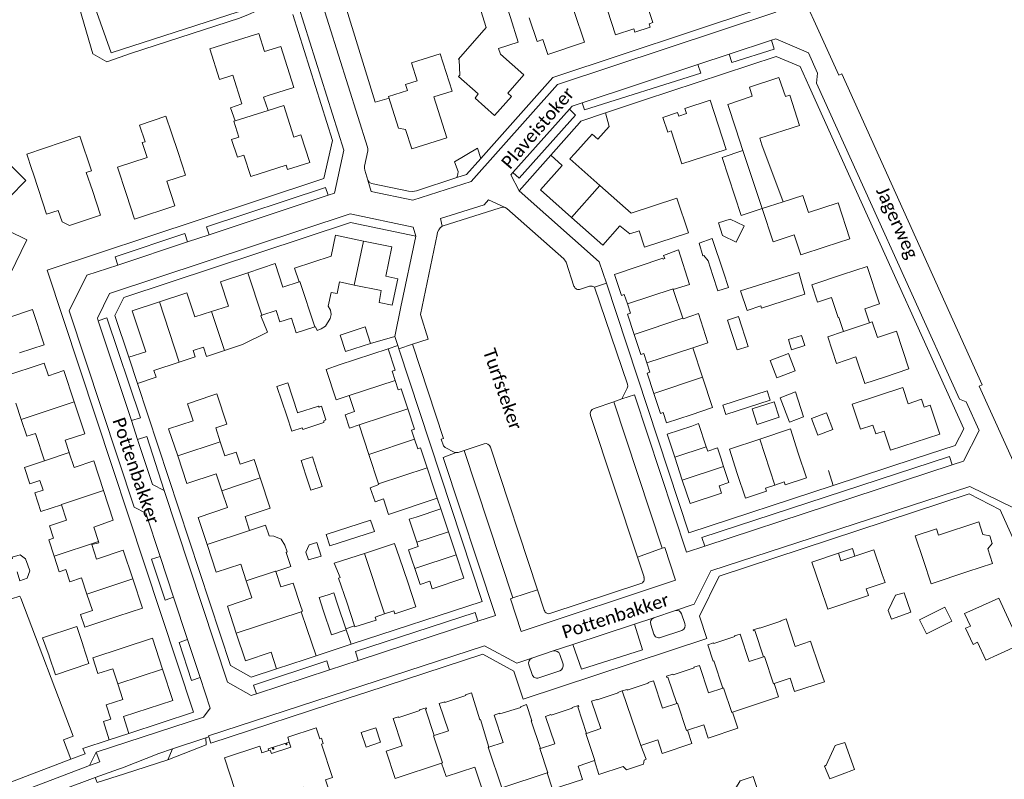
# Model space of a CAD drawing. Extents: x 177628 to 188968, y 384226 to 390673.
# Tile 197 of 256: x 184747 to 184937, y 385259 to 385405. Entities that reach past the tile are written whole.
import ezdxf

# ---------------------------------------------------------------- set-up
doc = ezdxf.new("R2010")
doc.units = 0
for name, color, linetype, lineweight in [('B01_D', 14, 'Continuous', 9), ('B01_F', 14, 'Continuous', 9), ('B01_T', 14, 'Continuous', 9), ('B02_D', 14, 'Continuous', 9), ('B02_F', 14, 'Continuous', 9), ('B02_T', 14, 'Continuous', 9), ('B07_D', 14, 'Continuous', 9), ('B11_F', 14, 'Continuous', 9), ('B11_S', 14, 'Continuous', 9), ('B14_F', 14, 'Continuous', 9), ('T01_F', 253, 'Continuous', 9), ('T01_T', 253, 'Continuous', 9), ('T03_F', 253, 'Continuous', 9), ('T03_T', 253, 'Continuous', 9), ('T04_T', 253, 'HAAG', 9), ('T05_T', 253, 'Continuous', 9), ('T09_F', 253, 'Continuous', 9), ('T22_F', 253, 'Continuous', 9), ('T22_T', 253, 'Continuous', 9), ('V00_F', 8, 'Continuous', 9), ('V00_T', 8, 'Continuous', 9), ('W00_F', 253, 'Continuous', 9), ('Z06', 7, 'Continuous', 9)]:
    doc.layers.add(name, color=color, linetype=linetype, lineweight=lineweight)
doc.styles.add('Legend', font='calibri.ttf')
doc.linetypes.add('HAAG', pattern='A,4,-1,[5,TOPOCAD.SHX,S=0.35,R=0,X=-0.35,Y=-0.35],-1', length=6)

msp = doc.modelspace()

# ---------------------------------------------------------------- linework, layer by layer
at = {"layer": 'B01_D', "linetype": 'Continuous'}
for points in [[(184856.793, 385407.798), (184853.848, 385406.828), (184855.817, 385400.855), (184848.769, 385398.532), (184847.83, 385401.382), (184846.691, 385401.006), (184845.181, 385405.587)], [(184834.748, 385390.07), (184838.475, 385386.737), (184841.766, 385390.417), (184841.022, 385391.067), (184844.114, 385394.554), (184839.656, 385398.541), (184839.264, 385399.686), (184843.048, 385400.877), (184841.547, 385405.646)], [(184788.251, 385401.05), (184793.016, 385402.565), (184794.132, 385399.056), (184797.275, 385400.056), (184799.787, 385392.156), (184795.022, 385390.641)], [(184890.045, 385381.091), (184889.639, 385382.336), (184897.321, 385384.841), (184895.421, 385390.671), (184894.58, 385390.395), (184893.351, 385394.054), (184887.658, 385392.178), (184888.207, 385390.477), (184883.465, 385388.883), (184885.058, 385384.143)], [(184854.853, 385385.34), (184849.318, 385379.089)], [(184853.977, 385379.408), (184857.316, 385383.13)], [(184777.47, 385379.57), (184778.884, 385375.26), (184775.268, 385374.074), (184776.848, 385369.315), (184769.071, 385366.766), (184767.514, 385371.517)], [(184849.318, 385379.089), (184851.55, 385377.114), (184847.376, 385372.385), (184853.331, 385367.086)], [(184902.29, 385361.413), (184907.04, 385362.975), (184904.765, 385369.893), (184899.046, 385368.013), (184897.953, 385371.338), (184894.175, 385370.096)], [(184739.978, 385356.952), (184740.586, 385358.234), (184745.053, 385356.1), (184748.244, 385362.78), (184744.733, 385364.463), (184743.281, 385366.008), (184743.548, 385366.549), (184739.03, 385368.691)], [(184862.685, 385365.455), (184859.362, 385361.72), (184853.331, 385367.086)], [(184746.842, 385340.98), (184751.596, 385342.53), (184749.393, 385349.284), (184740.363, 385346.302), (184739.393, 385349.321), (184739.915, 385349.231), (184740.704, 385353.79), (184739.171, 385354.055)], [(184910.783, 385346.753), (184911.333, 385346.937), (184912.346, 385343.912), (184915.997, 385345.135), (184918.427, 385337.879), (184913.686, 385336.291)], [(184752.439, 385336.546), (184755.401, 385337.527), (184757.398, 385331.498)], [(184917.226, 385334.288), (184918.25, 385331.142), (184920.856, 385332.02), (184921.386, 385330.455), (184922.527, 385330.834), (184924.351, 385325.28), (184914.88, 385322.152), (184913.657, 385325.855), (184912.043, 385325.322), (184911.478, 385327.031), (184909.057, 385326.231), (184907.457, 385331.074), (184917.226, 385334.288)], [(184747.188, 385328.122), (184746.168, 385331.244)], [(184757.398, 385331.498), (184759.432, 385325.36), (184755.637, 385324.101)], [(184749.915, 385325.426), (184748.25, 385324.874), (184747.188, 385328.122)], [(184873.243, 385320.827), (184871.779, 385325.256), (184876.527, 385326.825)], [(184874.707, 385316.398), (184873.243, 385320.827)], [(184882.105, 385320.687), (184882.662, 385319.028)], [(184892.578, 385315.449), (184894.377, 385316.046), (184894.567, 385315.477), (184898.651, 385316.836), (184897.072, 385321.58)], [(184882.662, 385319.028), (184883.697, 385315.948), (184881.796, 385315.31), (184882.261, 385313.875), (184876.202, 385311.876), (184874.707, 385316.398)], [(184885.311, 385317.679), (184886.881, 385312.932), (184890.951, 385314.277), (184890.763, 385314.847), (184892.578, 385315.449)], [(184823.38, 385309.287), (184828.128, 385310.856)], [(184828.128, 385310.856), (184829.593, 385306.423)], [(184829.593, 385306.423), (184831.057, 385301.99)], [(184831.057, 385301.99), (184832.551, 385297.469), (184826.484, 385295.453), (184826.016, 385296.898), (184824.113, 385296.269), (184823.093, 385299.358)], [(184823.093, 385299.358), (184822.545, 385301.017)], [(184817.264, 385290.589), (184819.05, 385291.182), (184819.237, 385290.612), (184823.32, 385291.952), (184821.761, 385296.703)], [(184809.992, 385292.836), (184811.477, 385288.274)], [(184811.477, 385288.274), (184811.54, 385288.082), (184815.637, 385289.415), (184815.451, 385289.986), (184817.264, 385290.589)], [(184935.497, 385282.696), (184933.257, 385281.672), (184931.669, 385285.132), (184930.778, 385284.723), (184929.358, 385287.821), (184930.263, 385288.236), (184929.158, 385290.65), (184931.325, 385291.637)]]:
    msp.add_lwpolyline(points, dxfattribs=at)
at = {"layer": 'B01_F', "linetype": 'Continuous'}
for points in [[(184794.84, 385387.681), (184793.947, 385390.304)], [(184894.175, 385370.096), (184890.045, 385381.091)], [(184873.954, 385360.809), (184871.08, 385359.764), (184871.331, 385359.152), (184871.042, 385359.009)], [(184910.783, 385346.753), (184909.934, 385349.451)], [(184808.543, 385338.613), (184806.024, 385337.731)], [(184755.637, 385324.101), (184756.435, 385321.722)], [(184756.435, 385321.722), (184756.451, 385321.673)]]:
    msp.add_lwpolyline(points, dxfattribs=at)
at = {"layer": 'B01_T', "linetype": 'Continuous'}
for points in [[(184836.899, 385403.69), (184835.553, 385408.017), (184840.329, 385409.502), (184841.547, 385405.646)], [(184868.282, 385404.421), (184869.03, 385404.667), (184867.468, 385409.417)], [(184860.253, 385407.045), (184861.815, 385402.295), (184865.334, 385403.452)], [(184865.334, 385403.452), (184865.547, 385402.792), (184868.504, 385403.757), (184868.282, 385404.421)], [(184831.648, 385397.495), (184831.526, 385397.603), (184836.899, 385403.69)], [(184783.579, 385399.591), (184788.251, 385401.05)], [(184789.757, 385388.992), (184788.012, 385394.508), (184785.444, 385393.695), (184783.579, 385399.591)], [(184818.057, 385390.422), (184821.715, 385391.578), (184821.3, 385392.72), (184823.562, 385393.412), (184822.476, 385396.9), (184828.011, 385398.649), (184830.283, 385391.431), (184826.806, 385390.316), (184829.314, 385382.458), (184822.516, 385380.31), (184821.318, 385384.052), (184819.983, 385384.302), (184818.057, 385390.422)], [(184834.748, 385390.07), (184835.315, 385390.888), (184831.524, 385394.269), (184831.773, 385394.55)], [(184793.947, 385390.304), (184795.022, 385390.641)], [(184881.619, 385384.938), (184880.051, 385389.685), (184875.212, 385388.087), (184875.513, 385387.126), (184874.005, 385386.637), (184873.766, 385387.285), (184870.945, 385386.359), (184871.88, 385383.509)], [(184794.84, 385387.681), (184797.827, 385388.639), (184799.78, 385382.555), (184801.137, 385382.995), (184802.834, 385377.66), (184798.545, 385376.304), (184798.294, 385377.14), (184791.477, 385374.942), (184790.159, 385379.078), (184788.886, 385378.699), (184787.781, 385382.13)], [(184788.481, 385385.706), (184788.187, 385385.613), (184789.153, 385382.565), (184787.781, 385382.13)], [(184777.47, 385379.57), (184776.199, 385383.363)], [(184871.88, 385383.509), (184872.539, 385383.75), (184874.627, 385377.389)], [(184874.627, 385377.389), (184883.168, 385380.211), (184881.619, 385384.938)], [(184885.058, 385384.143), (184886.385, 385379.978)], [(184771.107, 385381.684), (184770.548, 385381.5), (184771.491, 385378.637), (184765.745, 385376.743), (184767.514, 385371.517)], [(184853.029, 385378.364), (184853.977, 385379.408)], [(184858.787, 385373.239), (184853.029, 385378.364)], [(184749.251, 385376.338), (184749.497, 385375.602)], [(184749.497, 385375.602), (184750.536, 385372.451)], [(184760.937, 385372.242), (184759.75, 385375.73)], [(184760.937, 385372.242), (184762.488, 385367.489), (184756.484, 385365.529), (184755.087, 385366.231), (184754.315, 385368.427), (184752.088, 385367.698), (184750.536, 385372.451)], [(184866.407, 385364.491), (184867.428, 385361.343), (184875.877, 385364.095), (184873.661, 385370.784), (184864.823, 385367.867), (184858.787, 385373.239)], [(184890.127, 385368.796), (184892.225, 385362.36), (184896.296, 385363.697), (184897.559, 385359.853), (184902.29, 385361.413)], [(184862.685, 385365.455), (184864.601, 385363.911), (184866.407, 385364.491)], [(184813.223, 385362.525), (184807.815, 385363.655), (184806.973, 385359.622), (184799.911, 385357.281), (184800.799, 385354.647)], [(184816.208, 385350.67), (184818.733, 385350.14), (184819.803, 385355.227), (184817.502, 385355.714), (184818.692, 385361.383), (184813.223, 385362.525)], [(184871.042, 385359.009), (184870.979, 385359.2), (184861.596, 385356.097), (184862.943, 385352.028), (184863.512, 385352.217), (184864.108, 385350.403)], [(184800.799, 385354.647), (184797.666, 385353.611), (184796.162, 385358.159), (184790.871, 385356.409)], [(184909.934, 385349.451), (184912.764, 385350.39), (184910.363, 385357.624), (184905.618, 385356.048)], [(184790.871, 385356.409), (184785.629, 385354.675), (184787.199, 385349.928), (184783.894, 385348.902)], [(184811.443, 385354.034), (184808.605, 385354.628), (184808.133, 385352.375)], [(184905.618, 385356.048), (184899.666, 385354.063), (184900.782, 385350.725), (184903.484, 385351.629), (184904.784, 385347.741)], [(184816.208, 385350.67), (184816.588, 385352.957), (184811.443, 385354.034)], [(184872.968, 385353.186), (184874.809, 385347.629)], [(184783.894, 385348.902), (184780.674, 385347.902), (184779.145, 385352.525), (184773.846, 385350.772)], [(184806.4, 385349.97), (184806.961, 385352.613), (184808.133, 385352.375)], [(184773.846, 385350.772), (184768.594, 385349.035), (184771.21, 385341.179)], [(184797.093, 385346.909), (184796.372, 385349.102), (184793.612, 385348.195)], [(184864.108, 385350.403), (184864.705, 385348.588), (184864.136, 385348.399), (184865.419, 385344.522)], [(184793.612, 385348.195), (184793.378, 385348.118)], [(184797.093, 385346.909), (184799.307, 385347.63), (184800.234, 385344.786), (184803.807, 385345.95)], [(184874.809, 385347.629), (184874.853, 385347.497)], [(184904.784, 385347.741), (184904.926, 385347.788)], [(184803.807, 385345.95), (184803.931, 385345.99)], [(184865.419, 385344.522), (184866.701, 385340.646), (184867.27, 385340.834), (184867.872, 385339.02)], [(184913.686, 385336.291), (184909.916, 385335.037), (184908.206, 385340.156), (184904.471, 385338.909), (184902.751, 385344.056), (184905.821, 385345.089)], [(184786.407, 385341.41), (184782.914, 385340.252), (184782.32, 385342.032), (184780.381, 385341.39)], [(184789.894, 385342.566), (184786.407, 385341.41)], [(184808.543, 385338.613), (184817.941, 385341.698)], [(184817.941, 385341.698), (184819.295, 385337.62), (184818.725, 385337.431), (184819.313, 385335.643)], [(184878.581, 385336.249), (184876.711, 385341.892)], [(184767.938, 385340.09), (184771.21, 385341.179)], [(184769.605, 385335.048), (184767.938, 385340.09)], [(184777.688, 385339.173), (184780.73, 385340.185)], [(184743.825, 385336.398), (184751.631, 385338.985), (184752.439, 385336.546)], [(184777.688, 385339.173), (184772.762, 385337.533), (184773.191, 385336.242), (184769.605, 385335.048)], [(184867.872, 385339.02), (184868.472, 385337.21), (184867.903, 385337.022), (184869.185, 385333.14)], [(184821.758, 385330.147), (184820.48, 385334.014), (184819.91, 385333.826), (184819.313, 385335.643)], [(184876.426, 385329.01), (184880.505, 385330.443), (184878.581, 385336.249)], [(184777.374, 385321.063), (184775.631, 385326.29), (184780.374, 385327.871), (184779.238, 385331.09), (184783.953, 385332.754)], [(184783.953, 385332.754), (184784.941, 385333.043)], [(184784.941, 385333.043), (184786.878, 385327.196), (184784.699, 385326.474), (184785.595, 385323.769)], [(184810.472, 385332.74), (184811.492, 385329.645)], [(184869.185, 385333.14), (184870.467, 385329.26), (184871.03, 385329.437), (184871.678, 385327.442), (184876.426, 385329.01)], [(184823.063, 385324.274), (184822.48, 385326.049), (184823.05, 385326.238), (184821.758, 385330.147)], [(184812.345, 385327.058), (184814.224, 385321.359)], [(184876.527, 385326.825), (184877.845, 385327.336), (184879.33, 385322.839)], [(184895.561, 385326.268), (184889.639, 385324.309)], [(184897.072, 385321.58), (184895.561, 385326.268)], [(184825.506, 385318.776), (184824.235, 385322.629), (184823.665, 385322.441), (184823.063, 385324.274)], [(184889.639, 385324.309), (184883.791, 385322.375), (184885.311, 385317.679)], [(184785.595, 385323.769), (184786.489, 385321.072), (184788.668, 385321.795), (184789.425, 385319.511), (184792.097, 385320.396), (184793.268, 385316.862)], [(184879.33, 385322.839), (184879.602, 385322.016), (184881.502, 385322.644), (184882.105, 385320.687)], [(184756.451, 385321.673), (184757.393, 385318.817), (184761.199, 385320.093), (184763.061, 385314.431)], [(184785.892, 385314.368), (184784.805, 385317.648), (184779.141, 385315.761), (184777.374, 385321.063)], [(184814.224, 385321.359), (184816.099, 385315.674)], [(184747.842, 385318.827), (184751.703, 385320.103)], [(184747.842, 385318.827), (184748.881, 385315.7), (184750.786, 385316.333), (184751.413, 385314.445)], [(184826.802, 385314.845), (184825.506, 385318.776)], [(184793.268, 385316.862), (184795.218, 385310.977), (184790.366, 385309.369), (184791.25, 385306.701)], [(184816.099, 385315.674), (184816.139, 385315.553)], [(184827.442, 385312.904), (184826.802, 385314.845)], [(184763.061, 385314.431), (184764.948, 385308.694), (184761.167, 385307.346), (184762.087, 385304.568)], [(184783.039, 385303.982), (184781.309, 385309.219), (184786.977, 385311.093), (184785.892, 385314.368)], [(184817.056, 385312.772), (184818.037, 385309.796), (184827.442, 385312.904)], [(184754.975, 385311.606), (184755.952, 385308.666), (184752.618, 385307.558), (184753.408, 385305.18), (184752.49, 385304.875), (184753.52, 385301.709)], [(184823.38, 385309.287), (184822.024, 385308.887), (184823.513, 385304.414)], [(184931.907, 385308.346), (184924.112, 385305.786), (184923.713, 385306.994), (184919.631, 385305.648), (184921.196, 385300.9)], [(184934.543, 385300.32), (184933.61, 385303.161), (184934.478, 385304.204), (184934.004, 385305.648), (184932.696, 385305.944), (184931.907, 385308.346)], [(184762.087, 385304.568), (184762.17, 385304.318), (184760.807, 385303.957), (184761.725, 385301.185), (184766.859, 385302.891), (184768.702, 385297.331)], [(184790.606, 385296.998), (184789.546, 385300.22), (184784.799, 385298.652), (184783.039, 385303.982)], [(184823.513, 385304.414), (184823.782, 385303.607), (184821.882, 385302.975), (184822.545, 385301.017)], [(184753.52, 385301.709), (184754.494, 385298.714), (184755.773, 385299.139), (184756.56, 385296.77), (184758.834, 385297.526), (184759.871, 385294.405)], [(184904.818, 385302.307), (184899.71, 385300.603), (184901.292, 385295.86)], [(184904.818, 385302.307), (184907.526, 385303.198), (184908.01, 385301.747)], [(184908.01, 385301.747), (184905.304, 385300.854), (184904.818, 385302.307)], [(184913.229, 385298.205), (184911.661, 385302.953), (184908.01, 385301.747)], [(184821.761, 385296.703), (184820.17, 385301.405)], [(184921.196, 385300.9), (184922.696, 385296.396), (184929.792, 385298.76)], [(184929.792, 385298.76), (184934.543, 385300.32)], [(184797.271, 385295.832), (184796.287, 385298.801)], [(184901.292, 385295.86), (184902.797, 385291.528), (184910.618, 385294.152), (184910.195, 385295.409), (184913.833, 385296.633), (184913.229, 385298.205)], [(184768.702, 385297.331), (184770.564, 385291.715), (184765.818, 385290.142)], [(184788.68, 385286.886), (184786.954, 385292.1), (184791.701, 385293.671), (184790.606, 385296.998)], [(184808.692, 385297.601), (184808.408, 385297.507), (184809.992, 385292.836)], [(184759.871, 385294.405), (184760.911, 385291.273), (184758.628, 385290.514), (184759.447, 385288.051), (184765.818, 385290.142)], [(184756.734, 385262.553), (184755.34, 385266.285), (184757.201, 385266.986), (184747.091, 385293.64)], [(184935.497, 385282.696), (184939.841, 385284.687), (184935.732, 385293.656), (184931.325, 385291.637)], [(184901.014, 385280.567), (184899.451, 385285.317), (184896.468, 385284.335), (184894.732, 385289.617), (184893.698, 385289.278), (184893.703, 385289.171), (184889.67, 385287.838), (184889.63, 385287.936), (184888.394, 385287.531), (184888.452, 385287.331), (184888.661, 385287.401), (184890.352, 385282.305)], [(184796.426, 385280.022), (184795.379, 385283.195), (184790.441, 385281.566), (184788.68, 385286.886)], [(184890.352, 385282.305), (184887.588, 385281.396), (184885.848, 385286.687), (184884.8, 385286.347), (184884.839, 385286.242), (184880.775, 385284.903), (184880.741, 385285.007), (184879.614, 385284.633), (184880.655, 385281.511), (184880.768, 385281.55), (184882.501, 385276.267)], [(184774.452, 385279.949), (184772.498, 385285.891), (184760.985, 385282.116), (184761.997, 385279.082), (184764.854, 385280.013), (184765.8, 385277.092)], [(184801.93, 385281.818), (184796.426, 385280.022)], [(184882.501, 385276.267), (184879.738, 385275.355), (184878.008, 385280.639), (184876.947, 385280.298), (184876.99, 385280.191), (184872.949, 385278.852), (184872.903, 385278.963), (184871.65, 385278.559), (184871.727, 385278.351), (184871.941, 385278.403), (184873.638, 385273.33)], [(184901.014, 385280.567), (184902.121, 385277.525)], [(184774.452, 385279.949), (184776.436, 385273.915), (184766.907, 385270.778), (184767.979, 385267.559)], [(184764.181, 385266.308), (184763.039, 385269.832), (184764.465, 385270.324), (184763.566, 385273.077), (184766.768, 385274.103), (184765.8, 385277.092)], [(184873.638, 385273.33), (184870.884, 385272.423), (184869.142, 385277.703), (184868.088, 385277.375), (184868.13, 385277.255), (184864.081, 385275.914)], [(184892.402, 385277.161), (184893.253, 385274.591), (184884.384, 385271.657)], [(184902.121, 385277.525), (184896.364, 385275.62), (184895.513, 385278.191), (184892.402, 385277.161)], [(184826.815, 385267.128), (184829.577, 385268.044), (184827.838, 385273.325), (184828.886, 385273.62), (184828.92, 385273.505), (184832.94, 385274.876), (184832.907, 385274.991), (184834.05, 385275.373), (184835.657, 385270.188), (184835.773, 385270.218), (184837.397, 385264.911)], [(184856.202, 385267.544), (184858.96, 385268.472), (184857.205, 385273.772), (184858.248, 385274.107), (184858.28, 385274.009), (184862.328, 385275.355), (184862.297, 385275.461), (184863.127, 385275.727)], [(184863.127, 385275.727), (184864.042, 385276.021), (184864.081, 385275.914)], [(184837.397, 385264.911), (184840.159, 385265.795), (184838.411, 385271.063), (184839.444, 385271.433), (184839.477, 385271.296), (184843.56, 385272.564), (184843.515, 385272.696), (184844.631, 385273.123), (184845.687, 385269.975), (184845.576, 385269.941), (184847.332, 385264.661)], [(184819.312, 385258.837), (184817.58, 385264.098), (184820.676, 385265.117), (184818.94, 385270.389), (184819.982, 385270.728), (184820.03, 385270.632), (184824.066, 385271.952), (184824.032, 385272.065), (184825.285, 385272.478), (184825.352, 385272.281), (184825.141, 385272.21), (184826.815, 385267.128)], [(184847.332, 385264.661), (184850.1, 385265.56), (184848.34, 385270.823), (184849.375, 385271.182), (184849.411, 385271.074), (184853.457, 385272.421), (184853.43, 385272.52), (184854.665, 385272.919), (184854.743, 385272.724), (184854.538, 385272.65), (184856.202, 385267.544)], [(184884.384, 385271.657), (184885.42, 385268.527), (184879.691, 385266.631), (184878.834, 385269.221), (184875.704, 385268.185)], [(184767.979, 385267.559), (184764.181, 385266.308)], [(184794.935, 385264.239), (184793.62, 385263.809), (184793.212, 385265.064), (184786.42, 385262.856), (184788.476, 385256.541), (184785.896, 385255.707), (184787.267, 385251.493), (184798.251, 385255.065), (184797.972, 385255.982), (184801.632, 385257.175), (184802.859, 385253.41), (184807.138, 385254.803), (184805.905, 385258.588), (184807.226, 385259.018), (184805.12, 385265.484), (184805.424, 385265.583), (184805.084, 385266.629), (184804.779, 385266.53), (184804.101, 385268.612), (184798.588, 385266.816), (184798.903, 385265.871)], [(184816.484, 385265.838), (184815.565, 385268.636), (184812.777, 385267.721), (184813.696, 385264.923), (184816.484, 385265.838)], [(184875.704, 385268.185), (184876.561, 385265.596), (184870.813, 385263.694), (184869.956, 385266.284), (184866.703, 385265.207)], [(184714.629, 385262.005), (184714.901, 385262.078), (184714.446, 385263.758), (184726.581, 385266.912), (184726.848, 385263.9), (184726.171, 385261.8), (184728.027, 385256.932), (184729.574, 385257.576), (184731.297, 385252.898), (184756.734, 385262.553)], [(184798.903, 385265.871), (184794.834, 385264.549), (184794.935, 385264.239)], [(184794.935, 385264.239), (184795.241, 385264.339), (184795.447, 385263.694), (184799.219, 385264.921), (184798.903, 385265.871)], [(184798.232, 385265.539), (184798.469, 385265.56), (184798.352, 385265.353)], [(184798.352, 385265.353), (184798.243, 385265.415), (184798.232, 385265.539)], [(184819.312, 385258.837), (184828.287, 385261.805)], [(184828.287, 385261.805), (184829.142, 385259.219), (184834.707, 385261.059)], [(184857.739, 385262.294), (184854.591, 385261.253), (184855.443, 385258.677), (184849.673, 385256.769), (184848.629, 385259.925)], [(184848.629, 385259.925), (184839.893, 385257.036)]]:
    msp.add_lwpolyline(points, dxfattribs=at)
for centre, start, end in [((184795.806, 385264.619), 50.10554, 214.68934), ((184795.806, 385264.62), 215.09556, 49.69931)]:
    msp.add_arc(centre, 0.141, start, end, dxfattribs=at)
at = {"layer": 'B02_D', "linetype": 'Continuous'}
for points in [[(184925.314, 385291.901), (184926.678, 385289.175), (184921.82, 385286.744), (184920.456, 385289.47), (184925.314, 385291.901)], [(184759.057, 385284.638), (184760.247, 385281.013), (184753.797, 385278.848), (184752.584, 385282.47)]]:
    msp.add_lwpolyline(points, dxfattribs=at)
at = {"layer": 'B02_F', "linetype": 'Continuous'}
for points in [[(184877.953, 385362.13), (184880.495, 385363.031)], [(184898.356, 385352.301), (184897.173, 385356.481), (184885.905, 385352.927)], [(184814.575, 385342.789), (184813.515, 385345.954), (184808.708, 385344.358)], [(184809.768, 385341.194), (184814.575, 385342.789)], [(184796.509, 385334.431), (184798.624, 385335.174)], [(184891.07, 385333.634), (184882.516, 385330.861), (184883.096, 385329.081), (184891.65, 385331.854)], [(184893.583, 385332.3), (184895.403, 385327.598), (184898.073, 385328.592), (184896.532, 385333.448)], [(184757.89, 385288.155), (184759.048, 385284.665)], [(184759.048, 385284.665), (184759.057, 385284.638)]]:
    msp.add_lwpolyline(points, dxfattribs=at)
at = {"layer": 'B02_T', "linetype": 'Continuous'}
for points in [[(184742.032, 385380.162), (184748.095, 385374.19), (184744.932, 385371.003)], [(184890.127, 385368.796), (184886.079, 385367.464), (184882.392, 385378.665), (184886.385, 385379.978)], [(184808.256, 385292.272), (184807.52, 385294.679), (184806.374, 385294.305)], [(184804.901, 385293.823), (184804.675, 385293.749), (184805.425, 385291.325)], [(184808.256, 385292.272), (184809.781, 385287.717)], [(184809.843, 385287.531), (184807.011, 385286.584), (184805.425, 385291.325)], [(184809.781, 385287.717), (184809.843, 385287.531)]]:
    msp.add_lwpolyline(points, dxfattribs=at)
at = {"layer": 'B07_D', "linetype": 'Continuous'}
for points in [[(184788.481, 385385.706), (184794.84, 385387.681)], [(184890.127, 385368.796), (184886.385, 385379.978)], [(184853.331, 385367.086), (184858.787, 385373.239)], [(184894.175, 385370.096), (184890.127, 385368.796)], [(184811.443, 385354.034), (184813.223, 385362.525)], [(184790.871, 385356.409), (184793.612, 385348.195)], [(184800.799, 385354.647), (184800.918, 385354.686), (184803.807, 385345.95)], [(184864.108, 385350.403), (184872.924, 385353.319), (184872.968, 385353.186)], [(184777.688, 385339.173), (184773.846, 385350.772)], [(184783.894, 385348.902), (184786.407, 385341.41)], [(184865.419, 385344.522), (184874.809, 385347.629)], [(184910.783, 385346.753), (184905.821, 385345.089)], [(184867.872, 385339.02), (184876.711, 385341.892)], [(184819.313, 385335.643), (184810.472, 385332.74)], [(184869.185, 385333.14), (184878.581, 385336.249)], [(184747.188, 385328.122), (184757.398, 385331.498)], [(184821.758, 385330.147), (184812.345, 385327.058)], [(184823.063, 385324.274), (184814.224, 385321.359)], [(184892.578, 385315.449), (184889.639, 385324.309)], [(184777.374, 385321.063), (184785.595, 385323.769)], [(184879.33, 385322.839), (184873.243, 385320.827)], [(184751.703, 385320.103), (184756.435, 385321.722)], [(184825.506, 385318.776), (184816.099, 385315.674)], [(184882.662, 385319.028), (184874.707, 385316.398)], [(184793.268, 385316.862), (184785.892, 385314.368)], [(184754.975, 385311.606), (184754.94, 385311.712), (184763.061, 385314.431)], [(184791.25, 385306.701), (184783.039, 385303.982)], [(184829.593, 385306.423), (184823.513, 385304.414)], [(184753.52, 385301.709), (184762.087, 385304.568)], [(184817.264, 385290.589), (184813.382, 385302.27)], [(184831.057, 385301.99), (184823.093, 385299.358)], [(184796.287, 385298.801), (184796.267, 385298.862), (184790.606, 385296.998)], [(184768.702, 385297.331), (184759.871, 385294.405)], [(184788.68, 385286.886), (184801.203, 385291.028)], [(184890.352, 385282.305), (184890.553, 385282.371), (184892.263, 385277.115), (184892.402, 385277.161)], [(184765.8, 385277.092), (184774.452, 385279.949)], [(184866.703, 385265.207), (184863.127, 385275.727)], [(184882.501, 385276.267), (184882.67, 385276.323), (184884.232, 385271.607), (184884.384, 385271.657)], [(184873.638, 385273.33), (184873.79, 385273.38), (184875.544, 385268.132), (184875.704, 385268.185)], [(184857.739, 385262.294), (184857.852, 385262.331), (184856.118, 385267.516), (184856.202, 385267.544)], [(184826.815, 385267.128), (184826.741, 385267.103), (184828.45, 385261.859), (184828.287, 385261.805)], [(184837.397, 385264.911), (184837.267, 385264.869), (184839.893, 385257.036)], [(184848.629, 385259.925), (184848.771, 385259.972), (184847.216, 385264.623), (184847.332, 385264.661)]]:
    msp.add_lwpolyline(points, dxfattribs=at)
at = {"layer": 'B11_F', "linetype": 'Continuous'}
for points in [[(184854.853, 385385.34), (184855.149, 385385.675), (184859.871, 385387.236)], [(184859.871, 385387.236), (184860.567, 385384.588), (184858.398, 385382.199), (184857.316, 385383.13)], [(184801.044, 385292.226), (184799.638, 385296.529), (184797.271, 385295.832)], [(184723.039, 385282.12), (184722.36, 385284.491), (184721.579, 385284.273), (184721.153, 385285.763), (184746.95, 385293.993), (184747.091, 385293.64)], [(184801.203, 385291.028), (184801.456, 385291.144), (184801.044, 385292.226)], [(184802.29, 385287.755), (184801.203, 385291.028)], [(184802.29, 385287.755), (184804.066, 385282.527)], [(184804.066, 385282.527), (184801.93, 385281.818)], [(184884.322, 385252.466), (184880.769, 385251.323), (184879.837, 385254.283), (184884.259, 385255.775), (184885.893, 385258.386), (184888.393, 385259.239), (184889.898, 385254.682), (184889.555, 385254.566)]]:
    msp.add_lwpolyline(points, dxfattribs=at)
at = {"layer": 'B11_S', "linetype": 'Continuous'}
for points in [[(184831.648, 385397.495), (184831.773, 385394.55)], [(184789.757, 385388.992), (184787.577, 385388.229), (184788.481, 385385.706)], [(184771.107, 385381.684), (184770.033, 385384.89), (184775.117, 385386.593), (184776.199, 385383.363)], [(184749.251, 385376.338), (184748.272, 385379.271), (184758.503, 385382.753), (184760.775, 385376.079), (184759.75, 385375.73)], [(184873.954, 385360.809), (184876.103, 385354.155), (184872.968, 385353.186)], [(184803.931, 385345.99), (184804.275, 385345.235), (184805.056, 385345.607), (184805.873, 385346.115), (184806.795, 385347.572), (184806.972, 385348.359), (184806.856, 385349.215), (184806.4, 385349.97)], [(184789.894, 385342.566), (184794.685, 385344.924), (184793.378, 385348.118)], [(184874.853, 385347.497), (184877.842, 385348.538), (184879.645, 385342.884), (184876.711, 385341.892)], [(184905.821, 385345.089), (184904.926, 385347.788)], [(184780.381, 385341.39), (184780.73, 385340.185)], [(184806.024, 385337.731), (184807.945, 385331.896), (184810.472, 385332.74)], [(184811.492, 385329.645), (184809.674, 385329.016), (184810.516, 385326.438), (184812.345, 385327.058)], [(184749.915, 385325.426), (184751.703, 385320.103)], [(184816.139, 385315.553), (184814.528, 385314.935), (184815.446, 385312.203), (184817.056, 385312.772)], [(184751.413, 385314.445), (184749.796, 385313.924), (184750.978, 385310.352), (184754.975, 385311.606)], [(184791.25, 385306.701), (184794.317, 385307.697), (184795.025, 385305.628), (184795.913, 385305.606), (184797.361, 385304.996), (184798.06, 385303.863), (184798.514, 385302.576), (184798.277, 385302.443), (184799.195, 385299.717), (184796.287, 385298.801)], [(184813.382, 385302.27), (184819.194, 385304.155), (184820.17, 385301.405)], [(184808.692, 385297.601), (184807.559, 385300.381), (184813.382, 385302.27)], [(184866.703, 385265.207), (184867.712, 385262.577), (184867.374, 385262.413), (184867.235, 385261.625), (184863.963, 385260.541), (184863.279, 385261.192), (184858.628, 385259.641), (184857.739, 385262.294)], [(184839.741, 385256.986), (184836.397, 385255.855), (184834.707, 385261.059)]]:
    msp.add_lwpolyline(points, dxfattribs=at)
at = {"layer": 'B14_F', "linetype": 'Continuous'}
for points in [[(184886.608, 385365.482), (184883.931, 385366.755), (184881.693, 385366.038), (184882.446, 385363.622), (184885.079, 385362.295), (184886.608, 385365.482)], [(184882.657, 385356.538), (184880.495, 385363.031)], [(184877.953, 385362.13), (184878.661, 385359.697), (184878.867, 385359.762), (184879.67, 385358.728), (184880.592, 385355.855)], [(184880.592, 385355.855), (184881.539, 385352.905), (184883.639, 385353.591), (184882.657, 385356.538)], [(184885.905, 385352.927), (184887.226, 385349.108), (184889.878, 385350.009), (184889.996, 385349.568), (184898.356, 385352.301)], [(184883.426, 385347.278), (184885.545, 385347.961), (184887.404, 385342.2), (184885.285, 385341.517), (184883.426, 385347.278)], [(184809.768, 385341.194), (184808.708, 385344.358)], [(184897.687, 385344.315), (184898.309, 385342.344), (184895.779, 385341.548), (184895.157, 385343.519), (184897.687, 385344.315)], [(184896.45, 385337.462), (184895.207, 385340.819), (184891.663, 385339.507), (184892.906, 385336.15), (184896.45, 385337.462)], [(184796.509, 385334.431), (184798.405, 385328.778)], [(184800.478, 385329.459), (184798.624, 385335.174)], [(184891.07, 385333.634), (184891.65, 385331.854)], [(184896.532, 385333.448), (184893.583, 385332.3)], [(184798.405, 385328.778), (184799.382, 385325.865), (184801.377, 385326.462), (184801.494, 385326.178), (184805.588, 385327.543), (184805.529, 385327.842), (184805.921, 385328.051), (184805.115, 385330.697), (184804.639, 385330.478), (184804.536, 385330.671), (184800.513, 385329.352), (184800.478, 385329.459)], [(184888.168, 385330.162), (184889.139, 385327.163), (184893.368, 385328.523), (184892.397, 385331.522), (184888.168, 385330.162)], [(184900.851, 385325.065), (184903.734, 385326.149), (184902.522, 385329.375), (184899.639, 385328.291), (184900.851, 385325.065)], [(184802.117, 385317.366), (184801.189, 385320.213), (184803.346, 385320.918), (184804.272, 385318.077)], [(184805.225, 385315.154), (184803.068, 385314.449), (184802.117, 385317.366)], [(184804.272, 385318.077), (184805.225, 385315.154)], [(184814.589, 385308.71), (184815.309, 385306.516), (184806.713, 385303.699), (184805.993, 385305.893), (184814.589, 385308.71)], [(184802.089, 385302.482), (184802.616, 385301.036), (184805.069, 385301.717), (184804.188, 385304.398), (184802.735, 385303.938), (184802.089, 385302.482)], [(184748.45, 385300.006), (184748.031, 385301.235), (184746.97, 385302.014), (184745.443, 385301.555), (184745.531, 385301.31), (184745.41, 385301.273)], [(184746.383, 385298.737), (184746.936, 385296.993), (184748.355, 385297.509), (184748.828, 385298.895), (184748.45, 385300.006)], [(184806.374, 385294.305), (184804.901, 385293.823)], [(184915.042, 385289.58), (184914.434, 385291.268), (184915.851, 385294.209), (184917.527, 385294.685), (184918.771, 385290.902), (184915.042, 385289.58)], [(184757.89, 385288.155), (184751.295, 385285.967), (184752.571, 385282.504)], [(184752.571, 385282.504), (184752.584, 385282.47)], [(184907.894, 385260.582), (184903.163, 385258.804), (184902.148, 385261.219), (184902.448, 385261.43), (184904.202, 385265.194), (184906.052, 385265.792), (184907.894, 385260.582)]]:
    msp.add_lwpolyline(points, dxfattribs=at)
at = {"layer": 'T01_F', "linetype": 'Continuous'}
for points in [[(184818.155, 385390.112), (184815.45, 385389.324), (184809.39, 385408.917)], [(184809.781, 385287.717), (184811.477, 385288.274)], [(184809.843, 385287.531), (184810.802, 385284.735)]]:
    msp.add_lwpolyline(points, dxfattribs=at)
at = {"layer": 'T01_T', "linetype": 'Continuous'}
for points in [[(184903.793, 385315.359), (184919.608, 385320.55)], [(184903.793, 385315.359), (184902.915, 385318.255)], [(184810.802, 385284.735), (184804.066, 385282.527)]]:
    msp.add_lwpolyline(points, dxfattribs=at)
at = {"layer": 'T03_F', "linetype": 'Continuous'}
for points in [[(184767.127, 385259.757), (184775.494, 385262.453)], [(184761.844, 385258.054), (184767.127, 385259.757)]]:
    msp.add_lwpolyline(points, dxfattribs=at)
at = {"layer": 'T03_T', "linetype": 'Continuous'}
msp.add_lwpolyline([(184867.435, 385389.737), (184859.871, 385387.236)], dxfattribs=at)
at = {"layer": 'T04_T', "linetype": 'HAAG'}
msp.add_lwpolyline([(184813.867, 385275.502), (184810.444, 385274.382)], dxfattribs=at)
at = {"layer": 'T05_T', "linetype": 'Continuous'}
for points in [[(184907.091, 385374.773), (184899.146, 385392.354)], [(184792.976, 385370.415), (184781.722, 385366.689)], [(184820.432, 385349.86), (184819.223, 385344.129)], [(184814.575, 385342.789), (184819.223, 385344.129)], [(184827.442, 385312.904), (184828.128, 385310.856)], [(184759.103, 385264.645), (184764.181, 385266.308)]]:
    msp.add_lwpolyline(points, dxfattribs=at)
at = {"layer": 'T09_F', "linetype": 'Continuous'}
msp.add_lwpolyline([(184785.287, 385417.689), (184786.195, 385418.178), (184787.667, 385418.526), (184788.091, 385418.565), (184790.134, 385416.507), (184792.939, 385408.357), (184792.494, 385406.877), (184791.061, 385406.228), (184789.313, 385405.51), (184768.459, 385398.777), (184763.683, 385397.06), (184761.026, 385398.607), (184758.44, 385407.461), (184785.287, 385417.689)], dxfattribs=at)
at = {"layer": 'T22_F', "linetype": 'Continuous'}
for points in [[(184830.781, 385377.81), (184835.171, 385380.406)], [(184775.494, 385262.453), (184782.868, 385265.358)]]:
    msp.add_lwpolyline(points, dxfattribs=at)
at = {"layer": 'T22_T', "linetype": 'Continuous'}
for points in [[(184819.223, 385344.129), (184819.809, 385342.352)], [(184756.734, 385262.553), (184759.503, 385263.591)]]:
    msp.add_lwpolyline(points, dxfattribs=at)
at = {"layer": 'V00_F', "linetype": 'Continuous'}
for points in [[(184883.75, 385398.562), (184884.271, 385396.934), (184892.416, 385399.557), (184891.889, 385401.255)], [(184855.385, 385389.176), (184855.868, 385387.827), (184878.264, 385394.872), (184877.695, 385396.558)], [(184842.035, 385375.771), (184843.26, 385374.655), (184854.126, 385386.799), (184852.926, 385387.951)], [(184835.171, 385380.406), (184835.811, 385378.444)], [(184830.781, 385377.81), (184831.442, 385375.924), (184831.415, 385375.451), (184831.229, 385374.768)], [(184843.213, 385372.226), (184841.609, 385375.295)], [(184783.418, 385363.728), (184782.92, 385365.232), (184805.892, 385372.843), (184806.39, 385371.339)], [(184840.564, 385368.961), (184837.31, 385370.445)], [(184828.385, 385365.369), (184828.084, 385366.872)], [(184823.309, 385363.491), (184822.774, 385365.195)], [(184765.822, 385357.898), (184765.294, 385359.501), (184778.74, 385363.956), (184779.268, 385362.353)], [(184762.055, 385347.121), (184763.736, 385347.73), (184770.214, 385328.427), (184768.439, 385327.877)], [(184817.941, 385341.698), (184819.809, 385342.352)], [(184769.65, 385324.227), (184771.401, 385324.823), (184774.775, 385314.431)], [(184926.755, 385319.351), (184926.232, 385320.961), (184878.5, 385305.332), (184879.019, 385303.672)], [(184776.554, 385293.84), (184774.936, 385293.272), (184772.323, 385301.148), (184773.96, 385301.69)], [(184870.831, 385303.247), (184866.051, 385301.511)], [(184835.27, 385289.191), (184834.744, 385290.836), (184811.66, 385283.32), (184812.211, 385281.636)], [(184865.503, 385288.643), (184867.002, 385283.664), (184855.238, 385279.926), (184853.588, 385284.7)], [(184781.684, 385278.318), (184780.018, 385277.779), (184777.636, 385285.113), (184779.26, 385285.652)], [(184806.684, 385279.825), (184806.131, 385281.513), (184791.983, 385276.876), (184792.576, 385275.203)], [(184782.794, 385266.67), (184782.868, 385265.358)], [(184776.373, 385264.542), (184775.494, 385262.453)], [(184761.844, 385258.054), (184761.46, 385259.048)]]:
    msp.add_lwpolyline(points, dxfattribs=at)
at = {"layer": 'V00_T', "linetype": 'Continuous'}
for points in [[(184814.022, 385374.291), (184814.693, 385372.058), (184822.719, 385370.411), (184833.948, 385373.988), (184850.661, 385392.732), (184892.749, 385406.673), (184894.065, 385409.774), (184891.919, 385414.497), (184890.535, 385415.153), (184857.242, 385489.059), (184857.685, 385489.279), (184857.117, 385490.56)], [(184968.345, 385255.503), (184944.064, 385309.234), (184943.51, 385308.972), (184931.983, 385334.52), (184932.536, 385334.775), (184905.45, 385394.78), (184904.896, 385394.536), (184894.538, 385417.323), (184895.104, 385417.571), (184886.754, 385435.838), (184862.031, 385490.718), (184861.542, 385490.525), (184861.185, 385491.346)], [(184806.39, 385371.339), (184807.637, 385371.752), (184809.449, 385380.064), (184794.121, 385428.741)], [(184887.296, 385418.553), (184890.974, 385410.362), (184889.679, 385407.317), (184849.762, 385394.079), (184835.811, 385378.444)], [(184802.796, 385416.214), (184813.998, 385380.66), (184814.061, 385380.291), (184814.017, 385379.919), (184813.407, 385376.979), (184813.382, 385376.594), (184813.45, 385376.214), (184814.022, 385374.291)], [(184799.589, 385406.201), (184807.207, 385381.937), (184805.59, 385374.592), (184792.976, 385370.415)], [(184883.75, 385398.562), (184891.889, 385401.255)], [(184891.889, 385401.255), (184892.764, 385401.545), (184899.014, 385398.839), (184900.79, 385394.91), (184900.616, 385392.976), (184928.157, 385332.012), (184929.441, 385331.531), (184931.947, 385325.964), (184928.924, 385320.064)], [(184877.695, 385396.558), (184883.75, 385398.562)], [(184855.385, 385389.176), (184877.695, 385396.558)], [(184867.435, 385389.737), (184892.83, 385398.135), (184897.426, 385396.161), (184899.146, 385392.354)], [(184852.926, 385387.951), (184853.448, 385388.535), (184855.385, 385389.176)], [(184842.035, 385375.771), (184852.926, 385387.951)], [(184835.811, 385378.444), (184833.064, 385375.366), (184831.229, 385374.768)], [(184843.213, 385372.226), (184849.318, 385379.089)], [(184841.609, 385375.295), (184842.035, 385375.771)], [(184814.738, 385373.607), (184814.291, 385373.855), (184814.022, 385374.291)], [(184831.229, 385374.768), (184823.433, 385372.225), (184822.66, 385372.088), (184821.872, 385372.118), (184814.738, 385373.607)], [(184919.608, 385320.55), (184927.344, 385323.09), (184929.003, 385326.285), (184907.091, 385374.773)], [(184860.067, 385354.392), (184858.693, 385358.5), (184843.213, 385372.226)], [(184783.418, 385363.728), (184806.39, 385371.339)], [(184837.31, 385370.445), (184836.491, 385369.536), (184828.084, 385366.872)], [(184839.58, 385368.933), (184828.385, 385365.369)], [(184840.564, 385368.961), (184840.07, 385369.031), (184839.58, 385368.933)], [(184853.809, 385353.848), (184852.321, 385358.422), (184851.878, 385359.059), (184840.877, 385368.818), (184840.564, 385368.961)], [(184781.722, 385366.689), (184752.175, 385356.905)], [(184762.055, 385347.121), (184761.887, 385347.628), (184764.238, 385352.405), (184810.61, 385367.749), (184822.774, 385365.195)], [(184767.938, 385340.09), (184765.256, 385348.185), (184766.973, 385351.65), (184810.702, 385366.114), (184823.309, 385363.491)], [(184765.822, 385357.898), (184779.268, 385362.353)], [(184779.268, 385362.353), (184783.418, 385363.728)], [(184823.309, 385363.491), (184820.432, 385349.86)], [(184827.407, 385363.795), (184824.177, 385348.323), (184825.697, 385343.622), (184822.646, 385342.628)], [(184752.175, 385356.905), (184780.419, 385271.643), (184767.979, 385267.559)], [(184773.96, 385301.69), (184771.198, 385310.048), (184768.969, 385311.162), (184756.423, 385349.089), (184759.87, 385355.926), (184765.822, 385357.898)], [(184855.078, 385353.209), (184856.82, 385353.794)], [(184856.82, 385353.794), (184857.314, 385353.827), (184857.769, 385353.632)], [(184857.769, 385353.632), (184860.067, 385354.392)], [(184863.023, 385332.058), (184864.091, 385334.128), (184864.191, 385334.534), (184864.147, 385334.922), (184857.769, 385353.632)], [(184860.067, 385354.392), (184875.968, 385306.224), (184903.793, 385315.359)], [(184768.439, 385327.877), (184762.055, 385347.121)], [(184820.007, 385341.751), (184836.079, 385293.021), (184810.802, 385284.735)], [(184819.809, 385342.352), (184820.007, 385341.751)], [(184822.646, 385342.628), (184820.007, 385341.751)], [(184831.055, 385321.702), (184830.726, 385321.781), (184828.938, 385322.717), (184828.642, 385322.997), (184828.18, 385324.274), (184828.642, 385324.415), (184822.646, 385342.628)], [(184796.426, 385280.022), (184791.539, 385278.42), (184787.59, 385280.645), (184769.605, 385335.048)], [(184863.023, 385332.058), (184861.504, 385331.51)], [(184863.023, 385332.058), (184865.514, 385332.831), (184875.544, 385302.531), (184879.019, 385303.672)], [(184861.504, 385331.51), (184857.678, 385330.232)], [(184870.831, 385303.247), (184861.504, 385331.51)], [(184856.993, 385328.863), (184866.051, 385301.511)], [(184769.65, 385324.227), (184768.439, 385327.877)], [(184774.775, 385314.431), (184772.517, 385315.586), (184769.65, 385324.227)], [(184836.456, 385323.404), (184832.642, 385322.125)], [(184846.779, 385295.268), (184837.723, 385322.765)], [(184831.055, 385321.702), (184828.599, 385320.778), (184838.65, 385290.298), (184835.27, 385289.191)], [(184832.642, 385322.125), (184831.491, 385321.751), (184831.055, 385321.702)], [(184832.642, 385322.125), (184842.015, 385293.699)], [(184879.019, 385303.672), (184926.755, 385319.351)], [(184926.755, 385319.351), (184928.924, 385320.064)], [(184965.322, 385246.043), (184964.752, 385250.191), (184952.151, 385278.775), (184939.353, 385307.155), (184939.881, 385308.361), (184938.718, 385310.978), (184930.142, 385315.199), (184880.177, 385298.874), (184877.012, 385292.465), (184873.403, 385291.257)], [(184792.576, 385275.203), (184791.542, 385274.864), (184786.969, 385277.459), (184774.775, 385314.431)], [(184936.288, 385310.105), (184936.008, 385310.69), (184930.047, 385313.773), (184881.818, 385297.882), (184877.996, 385290.133), (184879.411, 385285.865), (184844.018, 385274.126), (184842.207, 385279.583), (184836.204, 385282.812), (184813.867, 385275.502)], [(184936.288, 385310.105), (184950.491, 385278.599), (184951.608, 385275.855)], [(184842.015, 385293.699), (184841.539, 385293.533), (184843.604, 385287.228), (184873.39, 385297.087), (184871.315, 385303.395), (184870.831, 385303.247)], [(184776.554, 385293.84), (184773.96, 385301.69)], [(184866.051, 385301.511), (184867.315, 385297.695)], [(184866.698, 385296.437), (184849.351, 385290.709)], [(184846.779, 385295.268), (184842.015, 385293.699)], [(184848.085, 385291.302), (184846.779, 385295.268)], [(184779.26, 385285.652), (184776.554, 385293.84)], [(184869.211, 385289.87), (184873.403, 385291.257)], [(184875.184, 385288.73), (184874.557, 385290.626)], [(184835.27, 385289.191), (184812.211, 385281.636)], [(184865.503, 385288.643), (184853.588, 385284.7)], [(184869.211, 385289.87), (184865.503, 385288.643)], [(184868.607, 385288.584), (184869.232, 385286.679)], [(184870.492, 385286.031), (184874.641, 385287.408)], [(184781.684, 385278.318), (184779.26, 385285.652)], [(184783.368, 385266.86), (184783.304, 385267.055), (184836.529, 385284.465), (184842.771, 385281.125), (184845.702, 385282.079)], [(184853.588, 385284.7), (184849.8, 385283.446)], [(184845.702, 385282.079), (184849.8, 385283.446)], [(184851.065, 385282.784), (184851.698, 385280.884)], [(184812.211, 385281.636), (184806.684, 385279.825)], [(184845.735, 385278.904), (184845.105, 385280.797)], [(184806.684, 385279.825), (184792.576, 385275.203)], [(184851.051, 385279.613), (184847.001, 385278.264)], [(184761.678, 385263.897), (184782.321, 385270.681), (184783.644, 385272.387), (184781.684, 385278.318)], [(184810.444, 385274.382), (184783.735, 385265.642), (184783.368, 385266.86)], [(184776.373, 385264.542), (184782.794, 385266.67)], [(184782.794, 385266.67), (184783.368, 385266.86)], [(184759.503, 385263.591), (184759.103, 385264.645)], [(184760.385, 385261.356), (184761.678, 385263.897)], [(184761.678, 385263.897), (184762.375, 385262.091), (184760.385, 385261.356)], [(184766.695, 385260.921), (184773.737, 385263.668), (184776.373, 385264.542)], [(184731.148, 385247.604), (184730.44, 385250.002), (184760.385, 385261.356)], [(184761.46, 385259.048), (184765.944, 385260.628), (184766.695, 385260.921)], [(184755.062, 385256.634), (184761.46, 385259.048)]]:
    msp.add_lwpolyline(points, dxfattribs=at)
for centre, radius, start, end in [((184829.569, 385363.542), 2.177, 122.95583, 173.33492), ((184854.76, 385354.157), 1, 197.99438, 288.55089), ((184858.023, 385329.203), 1.085, 108.55695, 198.27947), ((184836.767, 385322.445), 1.008, 18.52323, 107.94941), ((184866.43, 385297.349), 0.95, 286.39115, 21.35655), ((184848.981, 385291.568), 0.935, 196.51371, 293.28909), ((184873.64, 385290.32), 0.967, 18.45474, 104.20614), ((184869.584, 385288.91), 1.03, 111.25233, 198.43128), ((184874.233, 385288.348), 1.025, 293.47062, 21.86941), ((184870.181, 385286.974), 0.993, 197.29749, 288.27028), ((184850.066, 385282.414), 1.066, 20.32189, 104.43017), ((184846.048, 385281.138), 1.003, 110.194, 199.86522), ((184850.694, 385280.595), 1.045, 289.99625, 16.0472), ((184846.683, 385279.207), 0.996, 197.74751, 288.61663)]:
    msp.add_arc(centre, radius, start, end, dxfattribs=at)
at = {"layer": 'W00_F', "linetype": 'Continuous'}
msp.add_lwpolyline([(184787.802, 385415.511), (184786.371, 385416.538), (184761.443, 385407.475), (184764.513, 385398.812), (184789.017, 385406.745), (184790.125, 385408.52), (184787.802, 385415.511)], dxfattribs=at)

# ---------------------------------------------------------------- texts
at = {"layer": 'Z06', "linetype": 'Continuous', "style": 'Legend'}
for s, rotation, p in [('Plaveistoker', 49.38006, (184841.456, 385376.21)), ('Jagerweg', 294.25908, (184912.018, 385372.307)), ('Turfsteker', 289.14137, (184836.215, 385341.261)), ('Pottenbakker', 288.67058, (184764.74, 385327.96)), ('Pottenbakker', 17.63772, (184851.987, 385285.803))]:
    msp.add_text(s, height=2.5, rotation=rotation, dxfattribs=at).set_placement(p)

doc.saveas('drawing.dxf')
